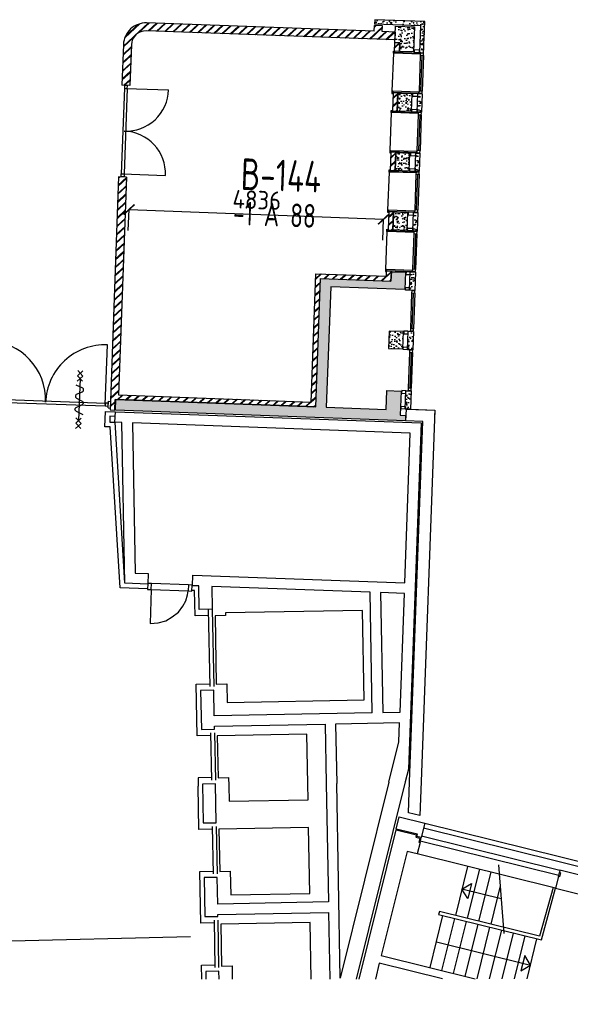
# Model space of a CAD drawing. Header units: millimetres. Extents: x 119024465 to 119292677, y 483022511 to 483148062.
# Tile 157 of 162: x 119247972 to 119258426, y 483048494 to 483067207. Entities that reach past the tile are written whole.
import ezdxf
from ezdxf.enums import TextEntityAlignment as Align

# ---------------------------------------------------------------- set-up
doc = ezdxf.new("R2010")
doc.units = ezdxf.units.MM
doc.header["$LTSCALE"] = 100
doc.layers.get('0').update_dxf_attribs({"linetype": 'CONTINUOUS'})
doc.layers.get('Defpoints').update_dxf_attribs({"linetype": 'CONTINUOUS'})
for name, color, linetype in [('AL21----_ARC', 8, 'CONTINUOUS'), ('AL22----', 2, 'CONTINUOUS'), ('AL22----_ARC', 8, 'CONTINUOUS'), ('AL28----', 4, 'CONTINUOUS'), ('AL28----_ARC', 8, 'CONTINUOUS'), ('AL32----', 6, 'CONTINUOUS'), ('BT00----_HOTELNRS', 3, 'CONTINUOUS'), ('BT00----_RUIMTENRS', 7, 'CONTINUOUS'), ('Overlap', 8, 'CONTINUOUS')]:
    doc.layers.add(name, color=color, linetype=linetype)
doc.styles.get("Standard").update_dxf_attribs({"font": 'ISOCP.SHX'})
doc.dimstyles.new('PS 1-100', dxfattribs={"dimtxt": 350, "dimasz": 200, "dimexe": 1, "dimexo": 1, "dimgap": 100, "dimtad": 1, "dimdec": 0, "dimzin": 12, "dimdsep": 46, "dimtxsty": 'Standard', "dimblk": 'ARCHTICK', "dimcen": 0.09, "dimclrt": 2, "dimadec": 0, "dimazin": 0, "dimtfac": 1, "dimtdec": 0, "dimtofl": 0, "dimtmove": 0, "dimatfit": 3, "dimfxl": 1, "dimtolj": 1, "dimtzin": 0, "dimarcsym": 0})
pattern_1 = [(47.91200747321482, (119153097.5669324, 483019764.0029071), (181.4829786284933, -22.56626980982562), [19.05, -209.55]), (352.9120074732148, (119153097.5669324, 483019764.0029071), (-28.25841556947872, 192.213838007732), [15.24, -167.64]), (98.3630074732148, (119153112.6904584, 483019762.1223937), (153.2251895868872, 169.6466752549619), [16.19, -178.09]), (44.09620747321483, (119153099.4177937, 483019814.7691785), (269.3672764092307, -51.89098330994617), [28.575, -314.3249999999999]), (94.54760747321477, (119153121.8650477, 483019810.4449579), (246.2613818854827, 238.6116259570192), [24.285, -267.135]), (349.0960074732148, (119153099.4177937, 483019814.7691785), (246.2617370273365, 238.6111746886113), [22.86, -251.46]), (18.91200747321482, (119153124.3382141, 483019801.15218), (147.7882449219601, -107.7215982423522), [19.05, -209.55]), (323.9120074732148, (119153124.3382141, 483019801.15218), (68.47175066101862, 181.813962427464), [15.24, -167.64]), (69.36340747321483, (119153136.6538288, 483019792.1754093), (216.2595933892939, 74.09278923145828), [16.19, -178.09]), (35.41200747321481, (119153097.5669324, 483019764.0029071), (6.1672544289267, 84.38636762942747), [0, -165.608, 0, -170.18, 0, -168.275]), (5.412007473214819, (119153097.5669324, 483019764.0029071), (70.42530466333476, 97.67953384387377), [0, -97.028, 0, -161.798, 0, -64.135]), (325.4120074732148, (119153040.9625397, 483019766.0666175), (135.2918473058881, -10.66508593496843), [0, -63.49999999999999, 0, -198.12, 0, -262.8899999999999]), (315.4120074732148, (119153015.579404, 483019766.9920482), (148.9572270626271, 20.01262926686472), [0, -82.54999999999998, 0, -131.572, 0, -186.69])]
pattern_2 = [(42.91200747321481, (119153097.5669324, 483019764.0029071), (-74.89618102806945, 80.56402464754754), []), (42.91200747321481, (119153098.1134465, 483019778.9929479), (-74.89618102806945, 80.56402464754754), [])]
pattern_3 = [(47.74700747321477, (119153097.5669324, 483019764.0029071), (181.4172399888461, -23.08880897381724), [19.05, -209.55]), (352.7470074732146, (119153097.5669324, 483019764.0029071), (-27.70476304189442, 192.2944192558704), [15.24, -167.64]), (98.19800747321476, (119153112.6849803, 483019762.078849), (153.7131009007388, 169.2047155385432), [16.19, -178.09]), (43.93120747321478, (119153099.5639822, 483019814.7636379), (269.2167243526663, -52.66648913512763), [28.575, -314.325]), (94.38260747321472, (119153121.9986902, 483019810.3747919), (246.9475119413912, 237.9014556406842), [24.285, -267.1349999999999]), (348.9310074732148, (119153099.5639822, 483019814.7636379), (246.9478657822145, 237.9010033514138), [22.86, -251.4600000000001]), (18.74700747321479, (119153124.4450851, 483019801.0749303), (147.4774165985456, -108.1467505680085), [19.05, -209.55]), (323.7470074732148, (119153124.4450851, 483019801.0749303), (68.99505263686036, 181.6160243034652), [15.24, -167.64]), (69.19840747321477, (119153136.7347976, 483019792.0627305), (216.4720682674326, 73.46969993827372), [16.19, -178.09]), (35.24700747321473, (119153097.5669324, 483019764.0029071), (6.410243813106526, 84.36825731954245), [0, -165.608, 0, -170.18, 0, -168.275]), (5.247007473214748, (119153097.5669324, 483019764.0029071), (70.70630911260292, 97.4763187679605), [0, -97.02799999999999, 0, -161.798, 0, -64.135]), (325.2470074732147, (119153040.9687175, 483019766.2296177), (135.260573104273, -11.05465372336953), [0, -63.49999999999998, 0, -198.1199999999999, 0, -262.8899999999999]), (315.2470074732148, (119153015.5883521, 483019767.2281427), (149.0142415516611, 19.58358085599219), [0, -82.55, 0, -131.572, 0, -186.69])]

# ---------------------------------------------------------------- blocks, each defined once
blk = doc.blocks.new('KOLOM')
at = {"layer": 'AL28----', "linetype": 'Continuous'}
for p, q in [((0.5, 0.5), (-0.5, 0.5)), ((-0.5, 0.5), (-0.5, -0.5)), ((0.5, -0.5), (0.5, 0.5)), ((-0.5, -0.5), (0.5, -0.5))]:
    blk.add_line(p, q, dxfattribs=at)
blk = doc.blocks.new('270x330')
at = {"layer": 'AL28----_ARC'}
h = blk.add_hatch(dxfattribs=at)
h.set_pattern_fill('AR-CONC', color=256, style=0)
h.set_pattern_definition([(50, (-102370.5424826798, -59938.2102802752), (182.1846689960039, -15.93908553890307), [19.05, -209.55]), (355, (-102370.5424826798, -59938.2102802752), (-35.24282597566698, 191.05664288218), [15.24, -167.64]), (100.451, (-102355.3604826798, -59939.5385302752), (146.9425016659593, 175.1166878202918), [16.19, -178.09]), (46.18420000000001, (-102370.5424826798, -59887.41028027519), (271.0790408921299, -42.04232793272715), [28.575, -314.325]), (96.6356, (-102347.9525826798, -59890.9137802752), (237.4042344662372, 247.4255558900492), [24.285, -267.135]), (351.1840000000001, (-102370.5424826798, -59887.41028027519), (237.4046058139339, 247.4251178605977), [22.86, -251.46]), (21, (-102345.1424826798, -59900.1102802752), (151.6148798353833, -102.2655185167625), [19.05, -209.55]), (326.0000000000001, (-102345.1424826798, -59900.1102802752), (61.80202834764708, 184.1879661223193), [15.24, -167.64]), (71.4514, (-102332.5079826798, -59908.6323802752), (213.4164907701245, 81.92285771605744), [16.19, -178.09]), (37.50000000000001, (-102370.5424826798, -59938.2102802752), (3.088603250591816, 84.55503887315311), [0, -165.608, 0, -170.18, 0, -168.275]), (7.499999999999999, (-102370.5424826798, -59938.2102802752), (66.81966251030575, 100.1805748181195), [0, -97.028, 0, -161.798, 0, -64.135]), (327.5, (-102427.1844826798, -59938.2102802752), (135.5905951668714, -5.72874399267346), [0, -63.5, 0, -198.12, 0, -262.89]), (317.5, (-102452.5844826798, -59938.2102802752), (148.129181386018, 25.42649103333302), [0, -82.55, 0, -131.572, 0, -186.69])])
h.paths.add_polyline_path([(110, 165), (-160, 165), (-160, -165), (110, -165)])
at = {"layer": 'AL28----', "xscale": 270, "yscale": 330, "zscale": 2600}
blk.add_blockref('KOLOM', (-25, 0), dxfattribs=at)
blk = doc.blocks.new('114-31d')
at = {"color": 0, "linetype": 'Continuous'}
for p, q in [((-49.99999994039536, 550.0000000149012), (50.00000011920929, 450.0000000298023)), ((50.00000005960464, 550.0000000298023), (-49.99999988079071, 450.0000000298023)), ((-49.99999988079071, 450), (50.00000017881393, 350)), ((50.00000017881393, 450.0000000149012), (-49.99999988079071, 350)), ((5.960464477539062e-08, 400.0000000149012), (5.960464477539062e-08, -399.9999999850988)), ((-75.22076374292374, 278.9749931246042), (52.90113961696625, 224.7435648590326)), ((-53.78419476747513, 99.46940441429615), (53.34266722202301, 150.8047561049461)), ((-53.34266710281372, 25.53059563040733), (53.34266722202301, -25.53059560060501)), ((-53.34266710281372, -150.2564351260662), (52.90113961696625, -99.4694043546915)), ((-53.78419470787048, -224.195243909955), (74.77923625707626, -278.9116318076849)), ((-49.99999988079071, -349.9999998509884), (50.00000023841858, -449.9999998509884)), ((50.00000023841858, -349.9999998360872), (-49.99999982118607, -449.9999998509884)), ((-49.99999988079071, -449.9999998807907), (50.00000017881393, -549.9999998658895)), ((50.00000023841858, -449.9999998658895), (-49.99999976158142, -549.9999998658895))]:
    blk.add_line(p, q, dxfattribs=at)
for points in [[(74.77923625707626, 187.6370802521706, 0.1085803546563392), (71.0617071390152, 204.5540473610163, 0.1021137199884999), (60.13457530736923, 219.3489430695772, 0.04519307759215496), (52.90113961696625, 224.7435648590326, 0.02457701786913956)], [(53.34266722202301, 150.8047561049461, 0.04259042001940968), (60.13457530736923, 155.9252174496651, 0.1021137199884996), (71.0617071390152, 170.7201131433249, 0.1085803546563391), (74.77923625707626, 187.6370802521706, 0.1085803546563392)], [(-53.78419476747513, 99.46940441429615, 0.04259042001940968), (-60.57610279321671, 94.34894305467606, 0.1021137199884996), (-71.50323468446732, 79.55404734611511, 0.1085803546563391), (-75.22076374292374, 62.63708026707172, 0.1085803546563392)], [(-75.22076374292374, 62.63708026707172, 0.1085803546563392), (-71.50323468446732, 45.72011315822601, 0.1021137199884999), (-60.57610279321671, 30.92521744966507, 0.04519307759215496), (-53.34266710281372, 25.53059563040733, 0.02457701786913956)], [(-75.22076374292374, -187.3629197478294, -0.1085803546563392), (-71.50323462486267, -170.4459526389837, -0.1021137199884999), (-60.57610285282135, -155.6510569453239, -0.04519307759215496), (-53.34266710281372, -150.2564351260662, -0.02457701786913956)], [(74.77923625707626, -62.36291974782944, -0.1085803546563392), (71.06170719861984, -79.27988685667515, -0.1021137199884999), (60.13457530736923, -94.07478253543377, -0.04519307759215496), (52.90113961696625, -99.4694043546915, -0.02457701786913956)], [(53.34266722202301, -25.53059560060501, -0.04259042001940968), (60.13457530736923, -30.65105694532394, -0.1021137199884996), (71.0617071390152, -45.44595263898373, -0.1085803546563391), (74.77923625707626, -62.36291974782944, -0.1085803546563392)], [(-53.78419470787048, -224.195243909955, -0.04259042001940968), (-60.57610279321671, -219.0747825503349, -0.1021137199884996), (-71.50323462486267, -204.279886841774, -0.1085803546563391), (-75.22076374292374, -187.3629197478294, -0.1085803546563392)]]:
    blk.add_lwpolyline(points, format="xyb", dxfattribs=at)
blk = doc.blocks.new('_ArchTick')
at = {"color": 0, "linetype": 'ByBlock', "const_width": 0.15}
blk.add_lwpolyline([(-0.5, -0.5), (0.5, 0.5)], dxfattribs=at)
blk = doc.blocks.new('*D395')
at = {"layer": 'Defpoints', "color": 0, "transparency": 16777216}
for p in [(119254880.8678734, 483063414.9230771), (119250033.2295073, 483063201.2921412), (119254865.8131754, 483063017.9996434)]:
    blk.add_point(p, dxfattribs=at)
at = {"layer": 'Overlap', "color": 0, "lineweight": -2, "transparency": 16777216}
for p, q in [((119250033.2674085, 483063202.2914227), (119250048.3221065, 483063599.2148564)), ((119250048.2842052, 483063598.2155749), (119254880.8678734, 483063414.9230771)), ((119254865.8510766, 483063018.9989249), (119254880.9057746, 483063415.9223586))]:
    blk.add_line(p, q, dxfattribs=at)
at = {"layer": 'Overlap', "color": 0, "lineweight": -2, "transparency": 16777216, "xscale": 200, "yscale": 200, "zscale": 200}
for p, rotation in [((119250048.2842052, 483063598.2155749), 177.8278999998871), ((119254880.8678734, 483063414.9230771), 357.8278999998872)]:
    blk.add_blockref('_ArchTick', p, dxfattribs=dict(at, rotation=rotation))
at = {"layer": 'Overlap', "color": 2, "transparency": 16777216, "insert": (119252474.9988739, 483063781.3717359), "char_height": 350, "attachment_point": 5, "rotation": 357.82789999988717}
blk.add_mtext('\\A1;4836', dxfattribs=at)

msp = doc.modelspace()

# ---------------------------------------------------------------- hatches: boundary and pattern name
at = {"layer": 'AL21----_ARC'}
h = msp.add_hatch(dxfattribs=at)
h.set_pattern_fill('AR-CONC', color=256, angle=-2.087992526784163, style=0)
h.set_pattern_definition([(47.91200747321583, (119255301.4009041, 483065634.1810631), (181.4829786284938, -22.56626980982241), [19.05, -209.55]), (352.9120074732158, (119255301.4009041, 483065634.1810631), (-28.25841556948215, 192.2138380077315), [15.24, -167.64]), (98.36300747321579, (119255316.5244302, 483065632.3005497), (153.2251895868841, 169.6466752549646), [16.18999999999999, -178.0899999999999]), (44.09620747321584, (119255303.2517654, 483065684.9473343), (269.3672764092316, -51.89098330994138), [28.575, -314.325]), (94.54760747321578, (119255325.6990194, 483065680.6231138), (246.2613818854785, 238.6116259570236), [24.285, -267.135]), (349.0960074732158, (119255303.2517654, 483065684.9473343), (246.2617370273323, 238.6111746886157), [22.86, -251.46]), (18.91200747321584, (119255328.1721858, 483065671.3303359), (147.788244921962, -107.7215982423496), [19.04999999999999, -209.55]), (323.9120074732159, (119255328.1721858, 483065671.3303359), (68.47175066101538, 181.8139624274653), [15.24, -167.64]), (69.36340747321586, (119255340.4878006, 483065662.3535653), (216.2595933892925, 74.09278923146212), [16.19, -178.09]), (35.41200747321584, (119255301.4009041, 483065634.1810631), (6.1672544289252, 84.38636762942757), [0, -165.608, 0, -170.18, 0, -168.275]), (5.412007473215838, (119255301.4009041, 483065634.1810631), (70.42530466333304, 97.67953384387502), [0, -97.02799999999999, 0, -161.798, 0, -64.135]), (325.4120074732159, (119255244.7965115, 483065636.2447734), (135.2918473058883, -10.66508593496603), [0, -63.5, 0, -198.12, 0, -262.89]), (315.4120074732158, (119255219.4133758, 483065637.1702041), (148.9572270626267, 20.01262926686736), [0, -82.55, 0, -131.572, 0, -186.69])])
h.paths.add_polyline_path([(119255611.5750624, 483065797.9888512), (119255598.8230649, 483065448.2212333), (119255518.8761808, 483065451.1359756), (119255531.6281783, 483065800.9035935)])
h = msp.add_hatch(dxfattribs=at)
h.set_pattern_fill('AR-CONC', color=256, angle=-2.087992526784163, style=0)
h.set_pattern_definition([(47.91200747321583, (119255260.2301691, 483064504.9313251), (181.4829786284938, -22.56626980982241), [19.05, -209.55]), (352.9120074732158, (119255260.2301691, 483064504.9313251), (-28.25841556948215, 192.2138380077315), [15.24, -167.64]), (98.36300747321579, (119255275.3536952, 483064503.0508117), (153.2251895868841, 169.6466752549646), [16.18999999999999, -178.0899999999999]), (44.09620747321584, (119255262.0810305, 483064555.6975964), (269.3672764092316, -51.89098330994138), [28.575, -314.325]), (94.54760747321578, (119255284.5282845, 483064551.3733759), (246.2613818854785, 238.6116259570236), [24.285, -267.135]), (349.0960074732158, (119255262.0810305, 483064555.6975964), (246.2617370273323, 238.6111746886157), [22.86, -251.46]), (18.91200747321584, (119255287.0014508, 483064542.0805979), (147.788244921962, -107.7215982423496), [19.04999999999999, -209.55]), (323.9120074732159, (119255287.0014508, 483064542.0805979), (68.47175066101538, 181.8139624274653), [15.24, -167.64]), (69.36340747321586, (119255299.3170656, 483064533.1038272), (216.2595933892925, 74.09278923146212), [16.19, -178.09]), (35.41200747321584, (119255260.2301691, 483064504.9313251), (6.1672544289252, 84.38636762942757), [0, -165.608, 0, -170.18, 0, -168.275]), (5.412007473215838, (119255260.2301691, 483064504.9313251), (70.42530466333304, 97.67953384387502), [0, -97.02799999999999, 0, -161.798, 0, -64.135]), (325.4120074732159, (119255203.6257765, 483064506.9950355), (135.2918473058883, -10.66508593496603), [0, -63.5, 0, -198.12, 0, -262.89]), (315.4120074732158, (119255178.2426408, 483064507.9204661), (148.9572270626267, 20.01262926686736), [0, -82.55, 0, -131.572, 0, -186.69])])
h.paths.add_polyline_path([(119255570.4043275, 483064668.7391133), (119255557.6523299, 483064318.9714953), (119255477.7054458, 483064321.8862376), (119255490.4574434, 483064671.6538556)])
h = msp.add_hatch(dxfattribs=at)
h.set_pattern_fill('AR-CONC', color=256, angle=-2.087992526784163, style=0)
h.set_pattern_definition([(47.91200747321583, (119255219.0594342, 483063375.6815872), (181.4829786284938, -22.56626980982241), [19.05, -209.55]), (352.9120074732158, (119255219.0594342, 483063375.6815872), (-28.25841556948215, 192.2138380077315), [15.24, -167.64]), (98.36300747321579, (119255234.1829603, 483063373.8010738), (153.2251895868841, 169.6466752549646), [16.18999999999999, -178.0899999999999]), (44.09620747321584, (119255220.9102956, 483063426.4478585), (269.3672764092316, -51.89098330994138), [28.575, -314.325]), (94.54760747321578, (119255243.3575495, 483063422.123638), (246.2613818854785, 238.6116259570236), [24.285, -267.135]), (349.0960074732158, (119255220.9102956, 483063426.4478585), (246.2617370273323, 238.6111746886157), [22.86, -251.46]), (18.91200747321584, (119255245.8307159, 483063412.83086), (147.788244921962, -107.7215982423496), [19.04999999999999, -209.55]), (323.9120074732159, (119255245.8307159, 483063412.83086), (68.47175066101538, 181.8139624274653), [15.24, -167.64]), (69.36340747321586, (119255258.1463307, 483063403.8540894), (216.2595933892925, 74.09278923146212), [16.19, -178.09]), (35.41200747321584, (119255219.0594342, 483063375.6815872), (6.1672544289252, 84.38636762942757), [0, -165.608, 0, -170.18, 0, -168.275]), (5.412007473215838, (119255219.0594342, 483063375.6815872), (70.42530466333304, 97.67953384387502), [0, -97.02799999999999, 0, -161.798, 0, -64.135]), (325.4120074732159, (119255162.4550416, 483063377.7452976), (135.2918473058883, -10.66508593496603), [0, -63.5, 0, -198.12, 0, -262.89]), (315.4120074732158, (119255137.0719059, 483063378.6707282), (148.9572270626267, 20.01262926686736), [0, -82.55, 0, -131.572, 0, -186.69])])
h.paths.add_polyline_path([(119255529.2335926, 483063539.4893754), (119255516.481595, 483063189.7217575), (119255436.5347109, 483063192.6364998), (119255449.2867084, 483063542.4041177)])
h = msp.add_hatch(dxfattribs=at)
h.set_pattern_fill('AR-CONC', color=256, angle=-2.087992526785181, style=0)
h.set_pattern_definition(pattern_3)
h.paths.add_polyline_path([(119255488.0628576, 483062410.2396374), (119255475.3108601, 483062060.4720195), (119255375.3772549, 483062064.1154474), (119255388.1292525, 483062413.8830653)])
at = {"layer": 'AL22----_ARC'}
h = msp.add_hatch(dxfattribs=at)
h.set_pattern_fill('SCHOON', color=256, scale=2, angle=-2.087992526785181, style=0, pattern_type=2)
h.set_pattern_definition(pattern_2)
edge = h.paths.add_edge_path()
edge.add_arc((119250366.6744155, 483066719.6949888), 425, 87.91200747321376, 177.9120074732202)
edge.add_line((119249941.9565937, 483066735.1795573), (119249913.7200277, 483065960.6941175))
edge.add_line((119249913.7200277, 483065960.6941176), (119250063.6204354, 483065955.2289758))
edge.add_line((119250063.6204354, 483065955.2289757), (119250091.8570014, 483066729.7144154))
edge.add_arc((119250366.6744155, 483066719.6949888), 275, 87.91200747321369, 177.9120074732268, ccw=False)
edge.add_line((119250376.6938422, 483066994.5124029), (119255098.5566843, 483066822.360436))
edge.add_line((119255098.5566843, 483066822.360436), (119255104.0218262, 483066972.2608436))
edge.add_line((119255104.0218261, 483066972.2608438), (119254854.1878133, 483066981.3694134))
edge.add_line((119254854.1878133, 483066981.3694134), (119254858.195584, 483067091.2963791))
edge.add_line((119254858.195584, 483067091.2963791), (119254708.2951763, 483067096.7615209))
edge.add_line((119254708.2951763, 483067096.7615208), (119254704.2874057, 483066986.8345551))
edge.add_line((119254704.2874057, 483066986.8345552), (119250382.158984, 483067144.4128106))
h = msp.add_hatch(dxfattribs=at)
h.set_pattern_fill('SCHOON', color=256, scale=2, angle=-2.087992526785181, style=0, pattern_type=2)
h.set_pattern_definition(pattern_2)
h.paths.add_polyline_path([(119255096.7349704, 483066772.3936334), (119255186.675215, 483066769.1145484), (119255180.663559, 483066604.2240999), (119255090.7233144, 483066607.503185)])
h = msp.add_hatch(dxfattribs=at)
h.set_pattern_fill('SCHOON', color=256, scale=2, angle=-2.087992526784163, style=0, pattern_type=2)
h.set_pattern_definition([(42.91200747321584, (119255305.3982483, 483065634.0353259), (-74.89618102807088, 80.56402464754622), []), (42.91200747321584, (119255305.9447625, 483065649.0253667), (-74.89618102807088, 80.56402464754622), [])])
h.paths.add_polyline_path([(119255049.2793224, 483065470.7584267), (119255139.219567, 483065467.4793417), (119255151.7893932, 483065812.2502793), (119255061.8491485, 483065815.5293644)])
h = msp.add_hatch(dxfattribs=at)
h.set_pattern_fill('SCHOON', color=256, scale=2, angle=-2.087992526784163, style=0, pattern_type=2)
h.set_pattern_definition([(42.91200747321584, (119255264.2275133, 483064504.7855879), (-74.89618102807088, 80.56402464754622), []), (42.91200747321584, (119255264.7740275, 483064519.7756286), (-74.89618102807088, 80.56402464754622), [])])
h.paths.add_polyline_path([(119255008.1085874, 483064341.5086887), (119255098.0488321, 483064338.2296037), (119255110.6186582, 483064683.0005414), (119255020.6784136, 483064686.2796264)])
h = msp.add_hatch(dxfattribs=at)
h.set_pattern_fill('SCHOON', color=256, scale=2, angle=-2.087992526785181, style=0, pattern_type=2)
h.set_pattern_definition(pattern_2)
h.paths.add_polyline_path([(119250000.2247905, 483064216.3842466), (119249850.3243828, 483064221.8493884), (119249688.7383567, 483059789.794001), (119249778.6786013, 483059786.5149159), (119249785.9654571, 483059986.3821263), (119253593.4358124, 483059847.5675244), (119253682.3354524, 483062285.9474894), (119255021.4457611, 483062237.1255559), (119255028.2771883, 483062424.5010656), (119254938.3369437, 483062427.7801507), (119254934.7846016, 483062330.3448856), (119253595.6742929, 483062379.1668191), (119253506.7746528, 483059940.7868541), (119249849.2047052, 483060074.1363141)])
h = msp.add_hatch(dxfattribs=at)
h.set_pattern_fill('SCHOON', color=256, scale=2, angle=-2.087992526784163, style=0, pattern_type=2)
h.set_pattern_definition([(42.91200747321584, (119255223.0567784, 483063375.53585), (-74.89618102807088, 80.56402464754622), []), (42.91200747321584, (119255223.6032926, 483063390.5258908), (-74.89618102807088, 80.56402464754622), [])])
h.paths.add_polyline_path([(119254966.9378525, 483063212.2589508), (119255056.8780971, 483063208.9798658), (119255069.4479233, 483063553.7508034), (119254979.5076787, 483063557.0298886)])
at = {"layer": 'AL28----_ARC'}
h = msp.add_hatch(dxfattribs=at)
h.set_pattern_fill('AR-CONC', color=256, angle=-2.087992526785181, style=0)
h.set_pattern_definition(pattern_3)
h.paths.add_polyline_path([(119254709.3882047, 483067126.7416024), (119255578.8105693, 483067095.0437799), (119255560.0469157, 483066580.3857135), (119255639.9937998, 483066577.4709712), (119255661.6721957, 483067172.0759217), (119254712.302947, 483067206.6884865)])
h = msp.add_hatch(dxfattribs=at)
h.set_pattern_fill('AR-CONC', color=256, angle=-2.087992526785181, style=0)
h.set_pattern_definition(pattern_1)
h.paths.add_polyline_path([(119255096.7349704, 483066772.3936334), (119255108.0295968, 483067082.1878093), (119255467.7905753, 483067069.0714689), (119255450.4842929, 483066594.3868447), (119255180.663559, 483066604.2240999), (119255186.675215, 483066769.1145484)])
h = msp.add_hatch(dxfattribs=at)
h.set_pattern_fill('AR-CONC', color=256, angle=-2.087992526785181, style=0)
h.set_pattern_definition(pattern_1)
h.paths.add_polyline_path([(119253593.4358124, 483059847.5675244), (119253682.3354524, 483062285.9474894), (119255021.4457611, 483062237.1255559), (119255028.0039313, 483062417.0060452), (119255297.8246651, 483062407.16879), (119255285.8013531, 483062077.387893), (119253876.7375208, 483062128.760226), (119253793.3030226, 483059840.2806686), (119254932.546121, 483059798.7455909), (119254945.6624613, 483060158.5065693), (119255215.4831952, 483060148.6693141), (119255198.723427, 483059688.9747305), (119255298.6570321, 483059685.3313026), (119255295.0136042, 483059585.3976975), (119249788.6719618, 483059786.1505731), (119249795.9588176, 483059986.0177835)])
h = msp.add_hatch(dxfattribs=at)
h.set_pattern_fill('AR-CONC', color=256, angle=-2.087992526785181, style=0)
h.set_pattern_definition(pattern_1)
h.paths.add_polyline_path([(119254974.8098843, 483060957.9754103), (119255244.6306182, 483060948.138155), (119255256.6539301, 483061277.9190519), (119254986.8331963, 483061287.7563072)])
h = msp.add_hatch(dxfattribs=at)
h.set_pattern_fill('AR-CONC', color=256, angle=-2.087992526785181, style=0)
h.set_pattern_definition(pattern_3)
h.paths.add_polyline_path([(119255446.8921227, 483061280.9898996), (119255434.1401251, 483060931.2222816), (119255334.20652, 483060934.8657095), (119255346.9585175, 483061284.6333274)])
h = msp.add_hatch(dxfattribs=at)
h.set_pattern_fill('AR-CONC', color=256, angle=-2.087992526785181, style=0)
h.set_pattern_definition(pattern_3)
h.paths.add_polyline_path([(119255405.7213877, 483060151.7401617), (119255392.9693902, 483059801.9725437), (119255293.035785, 483059805.6159716), (119255305.7877826, 483060155.3835894)])

# ---------------------------------------------------------------- linework, layer by layer
msp.add_line((119197264.2059521, 483048493.7442454), (119251213.1765987, 483049781.3045487))
at = {"layer": 'AL22----'}
for p, q in [((119255098.5566843, 483066822.360436), (119250376.6938422, 483066994.5124029)), ((119254704.2874057, 483066986.8345552), (119250382.158984, 483067144.4128106)), ((119254704.2874057, 483066986.8345552), (119254708.2951763, 483067096.7615208)), ((119254858.195584, 483067091.2963791), (119254708.2951763, 483067096.7615208)), ((119254854.1878133, 483066981.3694134), (119254858.195584, 483067091.2963791)), ((119255104.0218261, 483066972.2608438), (119254854.1878133, 483066981.3694134)), ((119255098.5566843, 483066822.360436), (119255104.0218261, 483066972.2608438)), ((119249941.9565937, 483066735.1795573), (119249913.7200277, 483065960.6941176)), ((119250091.8570014, 483066729.7144154), (119250063.6204354, 483065955.2289757)), ((119250063.6204354, 483065955.2289757), (119249913.7200277, 483065960.6941176)), ((119249850.3243828, 483064221.8493884), (119249688.7383567, 483059789.794001)), ((119250000.2247905, 483064216.3842466), (119249849.2047052, 483060074.1363141)), ((119250000.2247905, 483064216.3842466), (119249850.3243828, 483064221.8493884)), ((119253506.7746528, 483059940.7868541), (119253595.6742929, 483062379.1668191)), ((119253595.6742929, 483062379.1668191), (119254934.7846016, 483062330.3448856)), ((119254934.7846016, 483062330.3448856), (119254938.3369437, 483062427.7801507)), ((119255028.2771883, 483062424.5010656), (119254938.3369437, 483062427.7801507)), ((119255028.2771883, 483062424.5010656), (119255021.4457611, 483062237.1255559)), ((119253593.4358124, 483059847.5675244), (119253682.3354524, 483062285.9474894)), ((119253682.3354524, 483062285.9474894), (119255021.4457611, 483062237.1255559)), ((119249849.2047052, 483060074.1363141), (119253506.7746528, 483059940.7868541)), ((119249651.112319, 483059828.1903719), (119249655.7030381, 483059954.1067143)), ((119249655.7030381, 483059954.1067143), (119249694.6771441, 483059952.6857774)), ((119249694.6771441, 483059952.6857774), (119249690.086425, 483059826.7694349)), ((119249778.6786013, 483059786.5149159), (119249785.9654571, 483059986.3821263)), ((119253593.4358124, 483059847.5675244), (119249785.9654571, 483059986.3821263)), ((119249651.112319, 483059828.1903719), (119249690.086425, 483059826.7694349)), ((119249688.7383567, 483059789.794001), (119249778.6786013, 483059786.5149159)), ((119255392.9693902, 483059801.9725437), (119255850.9151171, 483059783.9558518)), ((119255850.9151171, 483059783.9558518), (119255846.140281, 483059662.5897422))]:
    msp.add_line(p, q, dxfattribs=at)
for points in [[(119255096.7349704, 483066772.3936334), (119255186.675215, 483066769.1145484), (119255180.663559, 483066604.2240999), (119255090.7233144, 483066607.503185)], [(119255460.1133106, 483066584.0291414), (119255560.0469157, 483066580.3857135), (119255561.8686297, 483066630.3525161), (119255461.9350245, 483066633.9959439)], [(119255049.2793224, 483065470.7584267), (119255139.219567, 483065467.4793417), (119255151.7893932, 483065812.2502793), (119255061.8491485, 483065815.5293644)], [(119255531.6281783, 483065800.9035935), (119255431.6945732, 483065804.5470214), (119255429.8728593, 483065754.5802189), (119255529.8064644, 483065750.9367909)], [(119255518.8761808, 483065451.1359756), (119255418.9425756, 483065454.7794035), (119255420.7642896, 483065504.746206), (119255520.6978947, 483065501.1027781)], [(119255008.1085874, 483064341.5086887), (119255098.0488321, 483064338.2296037), (119255110.6186582, 483064683.0005414), (119255020.6784136, 483064686.2796264)], [(119255490.4574434, 483064671.6538556), (119255390.5238383, 483064675.2972834), (119255388.7021243, 483064625.3304809), (119255488.6357294, 483064621.687053)], [(119255477.7054458, 483064321.8862376), (119255377.7718407, 483064325.5296655), (119255379.5935546, 483064375.496468), (119255479.5271598, 483064371.8530402)], [(119254966.9378525, 483063212.2589508), (119255056.8780971, 483063208.9798658), (119255069.4479233, 483063553.7508034), (119254979.5076787, 483063557.0298886)], [(119255449.2867084, 483063542.4041177), (119255349.3531033, 483063546.0475456), (119255347.5313894, 483063496.080743), (119255447.4649945, 483063492.4373151)], [(119255436.5347109, 483063192.6364998), (119255336.6011058, 483063196.2799276), (119255338.4228197, 483063246.2467301), (119255438.3564248, 483063242.6033024)], [(119255388.1292525, 483062413.8830653), (119255308.1823684, 483062416.7978076), (119255306.3606545, 483062366.8310051), (119255386.3075385, 483062363.9162627)], [(119255375.3772549, 483062064.1154474), (119255295.4303708, 483062067.0301897), (119255297.2520848, 483062116.9969922), (119255377.1989689, 483062114.0822499)], [(119255346.9585175, 483061284.6333274), (119255267.0116334, 483061287.5480697), (119255265.1899195, 483061237.5812672), (119255345.1368036, 483061234.6665249)], [(119255334.20652, 483060934.8657095), (119255254.2596359, 483060937.7804518), (119255256.0813498, 483060987.7472544), (119255336.0282339, 483060984.832512)], [(119255305.7877826, 483060155.3835894), (119255225.8408985, 483060158.2983318), (119255224.0191846, 483060108.3315293), (119255303.9660687, 483060105.416787)], [(119255293.035785, 483059805.6159716), (119255213.088901, 483059808.5307139), (119255214.9106149, 483059858.4975165), (119255294.857499, 483059855.5827741)]]:
    msp.add_lwpolyline(points, close=True, dxfattribs=at)
for radius in [425, 275]:
    msp.add_arc((119250366.6744155, 483066719.6949888), radius, 87.91200747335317, 177.9120074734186, dxfattribs=at)
at = {"layer": 'AL28----'}
for points in [[(119254709.3882047, 483067126.7416024), (119255578.8105693, 483067095.0437799), (119255560.0469157, 483066580.3857135), (119255639.9937998, 483066577.4709712), (119255661.6721957, 483067172.0759217), (119254712.302947, 483067206.6884865)], [(119255096.7349704, 483066772.3936334), (119255108.0295968, 483067082.1878093), (119255467.7905753, 483067069.0714689), (119255450.4842929, 483066594.3868447), (119255180.663559, 483066604.2240999), (119255186.675215, 483066769.1145484)], [(119255611.5750624, 483065797.9888512), (119255598.8230649, 483065448.2212333), (119255518.8761808, 483065451.1359756), (119255531.6281783, 483065800.9035935)], [(119255570.4043275, 483064668.7391133), (119255557.6523299, 483064318.9714953), (119255477.7054458, 483064321.8862376), (119255490.4574434, 483064671.6538556)], [(119255529.2335926, 483063539.4893754), (119255516.481595, 483063189.7217575), (119255436.5347109, 483063192.6364998), (119255449.2867084, 483063542.4041177)], [(119255488.0628576, 483062410.2396374), (119255475.3108601, 483062060.4720195), (119255375.3772549, 483062064.1154474), (119255388.1292525, 483062413.8830653)], [(119254974.8098843, 483060957.9754103), (119255244.6306182, 483060948.138155), (119255256.6539301, 483061277.9190519), (119254986.8331963, 483061287.7563072)], [(119255446.8921227, 483061280.9898996), (119255434.1401251, 483060931.2222816), (119255334.20652, 483060934.8657095), (119255346.9585175, 483061284.6333274)], [(119255405.7213877, 483060151.7401617), (119255392.9693902, 483059801.9725437), (119255293.035785, 483059805.6159716), (119255305.7877826, 483060155.3835894)]]:
    msp.add_lwpolyline(points, close=True, dxfattribs=at)
msp.add_lwpolyline([(119253593.4358124, 483059847.5675244), (119253682.3354524, 483062285.9474894), (119255021.4457611, 483062237.1255559), (119255028.0039313, 483062417.0060452), (119255297.8246651, 483062407.16879), (119255285.8013531, 483062077.387893), (119253876.7375208, 483062128.760226), (119253793.3030226, 483059840.2806686), (119254932.546121, 483059798.7455909), (119254945.6624613, 483060158.5065693), (119255215.4831952, 483060148.6693141), (119255198.723427, 483059688.9747305), (119255298.6570321, 483059685.3313026), (119255295.0136042, 483059585.3976975), (119249788.6719618, 483059786.1505731), (119249795.9588176, 483059986.0177835), (119253593.4358124, 483059847.5675244)], dxfattribs=at)
at = {"layer": 'AL32----'}
for p, q in [((119255066.3540826, 483066570.3664035), (119255039.9756649, 483065846.8471023)), ((119255578.2119248, 483066529.6902255), (119255553.4366113, 483065850.1417108)), ((119255579.6692962, 483066569.6636675), (119255578.2119248, 483066529.6902255)), ((119255578.2119248, 483066529.6902255), (119255638.1720879, 483066527.5041684)), ((119255639.6294592, 483066567.4776104), (119255579.6692962, 483066569.6636675)), ((119255608.1920063, 483066528.5971969), (119255583.4166928, 483065849.0486822)), ((119255638.1720879, 483066527.5041684), (119255613.3967744, 483065847.9556537)), ((119255638.1720879, 483066527.5041684), (119255639.6294592, 483066567.4776104)), ((119249958.6485025, 483065903.0188875), (119249899.3334968, 483064276.0997961)), ((119250014.6113214, 483065900.978568), (119249955.2963157, 483064274.0594766)), ((119249960.6888222, 483065958.9817065), (119249958.6485025, 483065903.0188875)), ((119249958.6485025, 483065903.0188875), (119250014.6113214, 483065900.978568)), ((119250016.651641, 483065956.9413868), (119249960.6888222, 483065958.9817065)), ((119249986.629912, 483065901.9987278), (119250800.0894577, 483065872.3412249)), ((119250014.6113214, 483065900.978568), (119250016.651641, 483065956.9413868)), ((119255553.4366113, 483065850.1417108), (119255551.9792399, 483065810.1682687)), ((119255551.9792399, 483065810.1682687), (119255611.939403, 483065807.9822116)), ((119255613.3967744, 483065847.9556537), (119255553.4366113, 483065850.1417108)), ((119255611.939403, 483065807.9822116), (119255613.3967744, 483065847.9556537)), ((119255025.1833477, 483065441.1166655), (119254998.8049299, 483064717.5973644)), ((119255537.0411899, 483065400.4404873), (119255512.2658763, 483064720.8919725)), ((119255538.4985612, 483065440.4139293), (119255537.0411899, 483065400.4404873)), ((119255537.0411899, 483065400.4404873), (119255597.0013529, 483065398.2544302)), ((119255598.4587243, 483065438.2278722), (119255538.4985612, 483065440.4139293)), ((119255567.0212714, 483065399.3474587), (119255542.2459579, 483064719.798944)), ((119255597.0013529, 483065398.2544302), (119255572.2260394, 483064718.7059155)), ((119255597.0013529, 483065398.2544302), (119255598.4587243, 483065438.2278722)), ((119255512.2658763, 483064720.8919725), (119255510.8085049, 483064680.9185305)), ((119255510.8085049, 483064680.9185305), (119255570.768668, 483064678.7324734)), ((119255572.2260394, 483064718.7059155), (119255512.2658763, 483064720.8919725)), ((119255570.768668, 483064678.7324734), (119255572.2260394, 483064718.7059155)), ((119249897.2931772, 483064220.1369773), (119249899.3334968, 483064276.0997961)), ((119249953.2559961, 483064218.0966577), (119249897.2931772, 483064220.1369773)), ((119249899.3334968, 483064276.0997961), (119249955.2963157, 483064274.0594766)), ((119249927.3149062, 483064275.0796363), (119250740.774452, 483064245.4221334)), ((119249955.2963157, 483064274.0594766), (119249953.2559961, 483064218.0966577)), ((119254984.0126128, 483064311.8669276), (119254957.634195, 483063588.3476265)), ((119255495.8704549, 483064271.1907493), (119255471.0951414, 483063591.6422346)), ((119255497.3278263, 483064311.1641914), (119255495.8704549, 483064271.1907493)), ((119255495.8704549, 483064271.1907493), (119255555.830618, 483064269.0046923)), ((119255557.2879894, 483064308.9781343), (119255497.3278263, 483064311.1641914)), ((119255525.8505364, 483064270.0977209), (119255501.0752229, 483063590.5492061)), ((119255555.830618, 483064269.0046923), (119255531.0553045, 483063589.4561775)), ((119255555.830618, 483064269.0046923), (119255557.2879894, 483064308.9781343)), ((119255471.0951414, 483063591.6422346), (119255469.63777, 483063551.6687927)), ((119255469.63777, 483063551.6687927), (119255529.5979331, 483063549.4827356)), ((119255531.0553045, 483063589.4561775), (119255471.0951414, 483063591.6422346)), ((119255529.5979331, 483063549.4827356), (119255531.0553045, 483063589.4561775)), ((119254942.8418778, 483063182.6171897), (119254916.46346, 483062459.0978886)), ((119255454.69972, 483063141.9410115), (119255429.9244065, 483062462.3924968)), ((119255456.1570914, 483063181.9144535), (119255454.69972, 483063141.9410115)), ((119255454.69972, 483063141.9410115), (119255514.659883, 483063139.7549544)), ((119255516.1172544, 483063179.7283964), (119255456.1570914, 483063181.9144535)), ((119255484.6798015, 483063140.8479829), (119255459.904488, 483062461.2994682)), ((119255514.659883, 483063139.7549544), (119255489.8845695, 483062460.2064397)), ((119255514.659883, 483063139.7549544), (119255516.1172544, 483063179.7283964)), ((119255429.9244065, 483062462.3924968), (119255428.4670351, 483062422.4190547)), ((119255428.4670351, 483062422.4190547), (119255488.4271981, 483062420.2329977)), ((119255489.8845695, 483062460.2064397), (119255429.9244065, 483062462.3924968)), ((119255488.4271981, 483062420.2329977), (119255489.8845695, 483062460.2064397)), ((119255413.528985, 483062012.6912736), (119255388.7536715, 483061333.1427589)), ((119255414.9863564, 483062052.6647156), (119255413.528985, 483062012.6912736)), ((119255413.528985, 483062012.6912736), (119255473.4891481, 483062010.5052165)), ((119255474.9465195, 483062050.4786585), (119255414.9863564, 483062052.6647156)), ((119255443.5090666, 483062011.598245), (119255418.733753, 483061332.0497303)), ((119255473.4891481, 483062010.5052165), (119255448.7138346, 483061330.9567018)), ((119255473.4891481, 483062010.5052165), (119255474.9465195, 483062050.4786585)), ((119255388.7536715, 483061333.1427589), (119255387.2963001, 483061293.1693168)), ((119255387.2963001, 483061293.1693168), (119255447.2564632, 483061290.9832597)), ((119255448.7138346, 483061330.9567018), (119255388.7536715, 483061333.1427589)), ((119255447.2564632, 483061290.9832597), (119255448.7138346, 483061330.9567018)), ((119249597.4448597, 483059893.1888626), (119249638.797766, 483061027.4352809)), ((119255372.3582501, 483060883.4415356), (119255347.5829366, 483060203.8930209)), ((119255373.8156215, 483060923.4149777), (119255372.3582501, 483060883.4415356)), ((119255372.3582501, 483060883.4415356), (119255432.3184132, 483060881.2554785)), ((119255433.7757845, 483060921.2289206), (119255373.8156215, 483060923.4149777)), ((119255402.3383316, 483060882.3485071), (119255377.5630181, 483060202.7999924)), ((119255432.3184132, 483060881.2554785), (119255407.5430996, 483060201.7069638)), ((119255432.3184132, 483060881.2554785), (119255433.7757845, 483060921.2289206)), ((119255347.5829366, 483060203.8930209), (119255346.1255652, 483060163.9195789)), ((119255346.1255652, 483060163.9195789), (119255406.0857282, 483060161.7335218)), ((119255407.5430996, 483060201.7069638), (119255347.5829366, 483060203.8930209)), ((119255406.0857282, 483060161.7335218), (119255407.5430996, 483060201.7069638)), ((119247327.9318636, 483059947.9132659), (119249596.4246999, 483059865.2074533)), ((119247329.9721832, 483060003.8760847), (119249598.4650195, 483059921.1702721)), ((119249598.4650195, 483059921.1702721), (119249596.4246999, 483059865.2074533)), ((119249654.4278384, 483059919.1299525), (119249598.4650195, 483059921.1702721)), ((119249652.3875188, 483059863.1671336), (119249654.4278384, 483059919.1299525)), ((119249596.4246999, 483059865.2074533), (119249652.3875188, 483059863.1671336))]:
    msp.add_line(p, q, dxfattribs=at)
for points in [[(119255084.3421316, 483066569.7105865), (119255066.3540826, 483066570.3664035), (119255067.8114538, 483066610.3398455), (119255085.7995027, 483066609.6840285)], [(119255579.0134769, 483066551.6756185), (119255084.3421316, 483066569.7105865), (119255084.9979486, 483066587.6986353), (119255579.669294, 483066569.6636674)], [(119255057.9637138, 483065846.1912853), (119255039.9756649, 483065846.8471023), (119255038.5182937, 483065806.8736603), (119255056.5063426, 483065806.2178433)], [(119255552.6350591, 483065828.1563174), (119255057.9637138, 483065846.1912853), (119255057.3078968, 483065828.2032365), (119255551.9792421, 483065810.1682684)], [(119255043.1713966, 483065440.4608485), (119255025.1833477, 483065441.1166655), (119255026.6407188, 483065481.0901076), (119255044.6287678, 483065480.4342906)], [(119255537.842742, 483065422.4258806), (119255043.1713966, 483065440.4608485), (119255043.8272136, 483065458.4488974), (119255538.498559, 483065440.4139295)], [(119255016.7929789, 483064716.9415474), (119254998.8049299, 483064717.5973644), (119254997.3475588, 483064677.6239223), (119255015.3356077, 483064676.9681054)], [(119255511.4643242, 483064698.9065794), (119255016.7929789, 483064716.9415474), (119255016.1371618, 483064698.9534985), (119255510.8085072, 483064680.9185305)], [(119255002.0006617, 483064311.2111106), (119254984.0126128, 483064311.8669276), (119254985.4699839, 483064351.8403697), (119255003.4580328, 483064351.1845527)], [(119255496.672007, 483064293.1761427), (119255002.0006617, 483064311.2111106), (119255002.6564787, 483064329.1991595), (119255497.3278241, 483064311.1641915)], [(119254975.6222439, 483063587.6918095), (119254957.634195, 483063588.3476265), (119254956.1768238, 483063548.3741845), (119254974.1648728, 483063547.7183675)], [(119255470.2935893, 483063569.6568416), (119254975.6222439, 483063587.6918095), (119254974.9664269, 483063569.7037606), (119255469.6377723, 483063551.6687926)], [(119254960.8299267, 483063181.9613727), (119254942.8418778, 483063182.6171897), (119254944.299249, 483063222.5906317), (119254962.2872979, 483063221.9348148)], [(119255455.5012721, 483063163.9264047), (119254960.8299267, 483063181.9613727), (119254961.4857438, 483063199.9494216), (119255456.1570891, 483063181.9144536)], [(119254934.451509, 483062458.4420716), (119254916.46346, 483062459.0978886), (119254915.0060889, 483062419.1244466), (119254932.9941378, 483062418.4686295)], [(119255429.1228543, 483062440.4071036), (119254934.451509, 483062458.4420716), (119254933.7956919, 483062440.4540226), (119255428.4670373, 483062422.4190547)]]:
    msp.add_lwpolyline(points, close=True, dxfattribs=at)
for centre, radius, start, end in [((119249986.629912, 483065901.9987278), 813.9999999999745, 267.9120070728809, 357.9120071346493), ((119249927.3149062, 483064275.0796363), 813.9999999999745, 357.9120071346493, 87.91200707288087), ((119247328.9520234, 483059975.8946753), 1134.999999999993, 357.9120071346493, 87.91200707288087), ((119249597.4448597, 483059893.1888626), 1134.999999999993, 87.91200707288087, 177.9120071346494)]:
    msp.add_arc(centre, radius, start, end, dxfattribs=at)
at = {"layer": 'Overlap'}
for p, q in [((119258145.8863698, 483050701.2445603), (119255518.0745948, 483051353.0465824)), ((119256476.4741568, 483051115.3253047), (119256245.3593227, 483050183.5603486)), ((119257065.467503, 483051144.3829553), (119257164.4776181, 483049839.4638727)), ((119256699.7095109, 483051059.9540424), (119256468.5946767, 483050128.1890863)), ((119256691.8300308, 483050072.8178239), (119256922.9448649, 483051004.5827801)), ((119256369.3428014, 483050683.4134241), (119256551.0427686, 483050792.8900056)), ((119256551.0427686, 483050792.8900056), (119256478.819383, 483050501.7134568)), ((119257095.7136047, 483050745.7497934), (119256915.0653849, 483050017.4465616)), ((119258097.6665824, 483050714.4677255), (119257843.3812816, 483049787.1872317)), ((119257114.4665046, 483050498.5930572), (119256369.3428014, 483050683.4134241)), ((119256478.819383, 483050501.7134568), (119256369.3428014, 483050683.4134241)), ((119257876.0527247, 483049717.2652467), (119258145.8863698, 483050701.2445603)), ((119255762.1103588, 483049190.6983722), (119256007.66987, 483050180.6986381)), ((119255939.614525, 483050259.3972404), (119255925.1792693, 483050201.1595939)), ((119255925.1792693, 483050201.1595939), (119257876.0527247, 483049717.2652467)), ((119257843.3812816, 483049787.1872317), (119255939.614525, 483050259.3972404)), ((119255985.3457128, 483049135.3271099), (119256230.9052241, 483050125.3273758)), ((119256208.5810669, 483049079.9558476), (119256454.1405782, 483050069.9561134)), ((119256431.816421, 483049024.5845852), (119256677.3759322, 483050014.5848511)), ((119256657.1059939, 483048977.4951328), (119256900.6112863, 483049959.2135887)), ((119256894.1619419, 483048977.8431199), (119257123.8466404, 483049903.8423264)), ((119257131.2178899, 483048978.191107), (119257347.0819945, 483049848.471064)), ((119257368.2738379, 483048978.5390941), (119257570.3173485, 483049793.0998017)), ((119255883.6863913, 483049680.8455627), (119257669.5692239, 483049237.875464)), ((119257605.3297859, 483048978.8870811), (119257793.5527026, 483049737.7285393)), ((119257560.0926423, 483049419.5754312), (119257487.8692567, 483049128.3988824)), ((119257669.5692239, 483049237.875464), (119257560.0926423, 483049419.5754312)), ((119257487.8692567, 483049128.3988824), (119257669.5692239, 483049237.875464))]:
    msp.add_line(p, q, dxfattribs=at)
for points in [[(119250399.9538824, 483056390.5691144), (119249880.0148229, 483056409.4337489), (119249691.3928062, 483059467.4625821), (119249587.2957425, 483059471.7335693), (119249597.9058631, 483059762.5802391), (119249787.6771992, 483059755.0969257)], [(119249912.4911955, 483059550.514074), (119249780.3792655, 483059555.3273081), (119249787.777182, 483059755.0987796), (119255593.8013286, 483059543.2942015), (119255353.9005082, 483052965.4165707), (119255293.2874706, 483052721.1954469)], [(119255624.9712571, 483059572.1769916), (119255305.1998928, 483059583.8510903), (119255313.1268955, 483059803.6358091), (119255852.697809, 483059783.2348451), (119255595.3625704, 483052727.6945649)], [(119249784.4486448, 483059665.2157996), (119249684.457958, 483059668.8686343), (119249680.4888952, 483059559.2762234), (119249780.3792655, 483059555.3273081), (119249964.7982963, 483056497.420581)], [(119254665.5739838, 483054033.9400219), (119254623.0645974, 483056326.6459695), (119251621.198213, 483056436.1009814), (119251628.6223272, 483056004.4797691), (119251378.369047, 483055999.6397532), (119251371.2653384, 483056445.2726035), (119251251.2065983, 483056449.5597368), (119251258.5008245, 483056649.5293201), (119255282.8160195, 483056502.6066498), (119255386.7356309, 483059350.7225348), (119250112.7632949, 483059543.086925), (119250165.4743627, 483056689.3736908), (119250409.0809448, 483056680.4881319), (119250401.7848649, 483056480.6185314), (119249969.1198029, 483056496.3005005), (119249912.4911955, 483059550.514074)], [(119255375.1156395, 483052722.9559724), (119255624.9712571, 483059572.1769916)], [(119250470.1570332, 483056374.6864924), (119250446.7502504, 483055732.6129978), (119250604.04924, 483055741.6137816), (119250746.853181, 483055783.4485621), (119250867.7873177, 483055854.9835444), (119250986.7078056, 483055946.3371722), (119251071.864382, 483056059.4447857), (119251123.3061205, 483056160.6100622), (119251156.8696539, 483056275.6240804), (119251169.6923581, 483056349.1849392)], [(119250470.1570332, 483056374.6864924), (119251169.6923581, 483056349.1849392)], [(119251173.881899, 483056464.1085997), (119250474.3465741, 483056489.610153)], [(119251560.688606, 483055881.5993007), (119251300.8332679, 483055876.781286), (119251291.9335827, 483056356.7778924), (119251241.4899499, 483056358.6639902)], [(119251585.8148291, 483054531.8331421), (119251558.4303136, 483056003.1222226)], [(119251628.6223272, 483056004.4797691), (119251655.7028174, 483054533.1289452)], [(119251602.9551452, 483053601.991102), (119251343.0016781, 483053597.0712507), (119251324.8344814, 483054576.9028448), (119251584.7879485, 483054581.8226962)], [(119254665.5739838, 483054033.9400219), (119251666.0895119, 483053978.3261545), (119251656.8745383, 483054464.5388799), (119251406.5231291, 483054459.5970272), (119251420.7448381, 483053719.5334942), (119251671.0962473, 483053724.4753467), (119251669.8970858, 483053778.3623768), (119253769.4362334, 483053817.2902303), (119253790.3586172, 483052688.8600703)], [(119254982.5037582, 483052714.5089638), (119255172.5273697, 483053480.1427354), (119255185.8927839, 483053843.5529522), (119253969.4018649, 483053820.9978214), (119253990.3132275, 483052693.1620755)], [(119251618.7124076, 483052752.1371683), (119251602.0282474, 483053651.9825099)], [(119251672.0180723, 483053653.180184), (119251688.8003615, 483052753.4366789)], [(119253440.2380945, 483052681.3272594), (119253422.6369523, 483053630.6292042), (119251723.0290677, 483053599.1165331), (119251737.8594323, 483052799.2540072), (119251937.725081, 483052802.9597446), (119251940.5785168, 483052649.0622211)], [(119251617.8854927, 483052802.1304299), (119251357.9320256, 483052797.2105786), (119251360.9101014, 483052636.5907083)], [(119251635.9527066, 483051822.2969819), (119251376.0992223, 483051817.3789844), (119251360.9101014, 483052636.5907083)], [(119253790.3586172, 483052688.8600703), (119253832.0741323, 483050438.9708694), (119251732.6349675, 483050400.0448698), (119251722.977059, 483050904.7525623), (119251472.6071118, 483050900.8105378), (119251486.826967, 483050160.8469876), (119251736.197086, 483050164.770474), (119251736.4481029, 483050199.7811437), (119253835.7872848, 483050238.7052895), (119253859.2477122, 483048973.3880073)], [(119251940.5785168, 483052649.0622211), (119251946.0671611, 483052353.0370738), (119253445.8093971, 483052380.8440075), (119253440.2380945, 483052681.3272594)], [(119254982.5037582, 483052714.5089638), (119254058.9142383, 483048993.2275809), (119253990.3132275, 483052693.1620755)], [(119255293.2874706, 483052721.1954469), (119254363.3059035, 483048974.1279412)], [(119255595.3625704, 483052727.6945649), (119255571.7545062, 483052080.4157529), (119255353.6558396, 483052134.5705005), (119255375.1156395, 483052722.9559724)], [(119255572.2226736, 483051571.3505372), (119255594.5615437, 483051661.4121569), (119255510.9746795, 483051682.1450297), (119255521.9477482, 483051726.3841668), (119255122.4985319, 483051825.463488), (119255179.5199864, 483052055.351774), (119255662.5560669, 483051935.53958), (119255594.5615437, 483051661.4121569)], [(119251651.709969, 483050972.4430482), (119251635.0258088, 483051872.2883898)], [(119251705.1156164, 483051873.4879177), (119251721.69794, 483050973.7407051)], [(119255662.5560669, 483051935.53958), (119263461.6870152, 483050001.1456185), (119263425.5748878, 483049855.5555919), (119263328.5160382, 483049879.6300538), (119263340.5532691, 483049928.1594786), (119255638.5048313, 483051838.5743697)], [(119254415.2726301, 483048974.204226), (119255119.2796705, 483051812.4862933), (119255505.1092311, 483051716.7851894), (119255494.2757233, 483051673.1087071), (119255572.0704733, 483051653.8125094), (119255552.8109038, 483051576.1654297), (119255572.2226736, 483051571.3505372), (119255518.0745948, 483051353.0465824), (119255326.3267891, 483051400.6076781), (119254835.2077666, 483049420.6071464), (119256621.8712711, 483048977.4434099)], [(119255602.315751, 483051692.6740994), (119258230.1355461, 483051040.9041881)], [(119258206.0762894, 483050943.9068372), (119255578.3025016, 483051595.699437)], [(119251668.9576867, 483050042.5030186), (119251409.0949298, 483050037.7848471), (119251390.8277503, 483051017.6145876), (119251650.7830712, 483051022.4344561)], [(119258200.0539091, 483050919.6269718), (119258219.3134786, 483050997.2740516)], [(119251684.8075131, 483049192.750782), (119251668.0233701, 483050092.5942698)], [(119251754.7954842, 483049194.0484388), (119251738.0131949, 483050093.7919438)], [(119253508.897041, 483048972.8737088), (119253488.9028513, 483050051.2425472), (119251789.095001, 483050019.7261685), (119251803.9272195, 483049219.7636598), (119252003.8928509, 483049223.471251), (119252008.5800505, 483048970.6713134)], [(119251428.8962109, 483048969.8203646), (119251423.9252945, 483049237.9223213), (119251683.7806325, 483049242.740336)], [(119256002.4701349, 483048976.5341579), (119254799.0960737, 483049275.018872), (119254724.5946835, 483048974.6582963)], [(119251758.3438589, 483048970.3039784), (119251755.467291, 483049125.4491045), (119251506.2175466, 483049120.4276608), (119251509.0979405, 483048969.9380969)]]:
    msp.add_lwpolyline(points, dxfattribs=at)
for points in [[(119250474.3465741, 483056489.610153), (119250404.3930416, 483056492.1603082), (119250400.2035007, 483056377.2366477), (119250470.1570332, 483056374.6864924)], [(119251239.6458906, 483056346.6347839), (119251243.8354315, 483056461.5584444), (119251173.881899, 483056464.1085997), (119251169.6923581, 483056349.1849392)], [(119254865.4396325, 483054037.6457592), (119255193.0833196, 483054043.7206474), (119255275.5180858, 483056302.8370321), (119254823.2360002, 483056319.2554681)], [(119251680.7625285, 483055878.7247318), (119251704.861871, 483054578.9481273), (119251904.7275197, 483054582.6538647), (119251911.2158042, 483054232.7140095), (119254510.770867, 483054280.8127118), (119254479.2544884, 483055980.6205621), (119251879.7012793, 483055932.421877), (119251880.6281771, 483055882.4304692)], [(119251453.3350529, 483051940.2318902), (119251703.6864622, 483051945.1737428), (119251690.4664351, 483052685.155831), (119251440.1150259, 483052680.2139784)], [(119253478.9069412, 483050601.1517412), (119253455.7326427, 483051851.0369207), (119251755.9266462, 483051819.4205593), (119251770.7570108, 483051019.5580334), (119251970.7226423, 483051023.2656245), (119251979.0647224, 483050573.3429537)], [(119258145.8863698, 483050701.2445603), (119258728.2394674, 483050556.7977889), (119258782.4070066, 483050775.1802005), (119258762.9952367, 483050779.9950929), (119258782.2548063, 483050857.6421726), (119258801.6666095, 483050852.827272), (119258812.4903574, 483050896.4645487), (119258230.1355461, 483051040.9041881), (119258219.3134786, 483050997.2740516), (119258238.7252485, 483050992.4591592), (119258219.465679, 483050914.8120795), (119258200.0539091, 483050919.6269718)]]:
    msp.add_lwpolyline(points, close=True, dxfattribs=at)

# ---------------------------------------------------------------- block references
at = {"layer": 'AL28----', "rotation": 357.9120071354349}
for p in [(119255305.3982483, 483065634.0353259), (119255264.2275133, 483064504.7855879), (119255223.0567784, 483063375.53585)]:
    msp.add_blockref('270x330', p, dxfattribs=at)
at = {"layer": 'AL32----', "rotation": 357.912007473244}
msp.add_blockref('114-31d', (119249103.3102793, 483059986.3216696), dxfattribs=at)

# ---------------------------------------------------------------- texts
at = {"layer": 'BT00----_HOTELNRS', "width": 0.8}
msp.add_text('-1 A 88', height=449.9999999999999, rotation=357.9091074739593, dxfattribs=at).set_placement((119252801.0276168, 483063277.9941913), align=Align.CENTER)
at = {"layer": 'BT00----_RUIMTENRS', "width": 0.8}
msp.add_text('B-144', height=599.9999999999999, rotation=357.9091074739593, dxfattribs=at).set_placement((119252162.4334434, 483063974.4573218))

# ---------------------------------------------------------------- dimensions: what is measured, and where the dimension line sits
at = {"layer": 'Overlap'}
dim = msp.add_linear_dim(base=(119254880.8678734, 483063414.9230771), p1=(119250033.2295073, 483063201.2921413), p2=(119254865.8131754, 483063017.9996434), angle=357.8278999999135, dimstyle='PS 1-100', dxfattribs=at)
dim.commit()
dim.dimension.update_dxf_attribs({"geometry": '*D395', "text_midpoint": (119252474.9988739, 483063781.3717359)})

doc.saveas('drawing.dxf')
